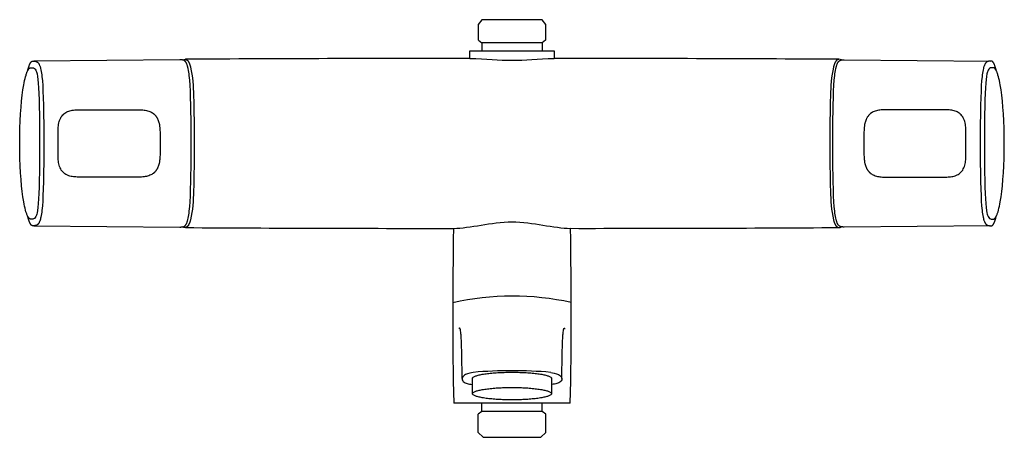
# Model space of a CAD drawing. Header units: millimetres. Extents: x -150 to 150, y -89 to 38.
import ezdxf

# ---------------------------------------------------------------- set-up
doc = ezdxf.new("R2010")
doc.units = ezdxf.units.MM
doc.header["$MEASUREMENT"] = 0
doc.layers.add('PLANNING', color=1, linetype='Continuous')

# ---------------------------------------------------------------- blocks, each defined once
blk = doc.blocks.new('83910000_f')
at = {"layer": 'PLANNING'}
for p, q in [((-9.17, 37.6), (-10.23, 36.1)), ((-10.23, 36.1), (-10.23, 31.36)), ((9.17, 37.6), (-9.17, 37.6)), ((10.23, 36.1), (9.17, 37.6)), ((10.23, 31.36), (10.23, 36.1)), ((-10.22, 31.35), (-9.15, 30.6)), ((-9.15, 30.6), (-9.15, 28.1)), ((9.14, 30.6), (-9.14, 30.6)), ((10.22, 31.35), (9.15, 30.6)), ((9.15, 30.6), (9.15, 28.1)), ((-12.85, 25.8), (-12.85, 28.11)), ((-12.85, 28.11), (12.85, 28.11)), ((12.85, 28.11), (12.85, 25.8)), ((-12, -76.04), (-12, -71.4)), ((12, -71.4), (12, -76.04)), ((17.7, -78.9), (-17.7, -78.9)), ((-9.15, -81.5), (-9.15, -78.9)), ((9.15, -81.5), (9.15, -78.9)), ((-10.3, -87.8), (-10.3, -82.31)), ((-9.15, -81.5), (-10.28, -82.29)), ((9.14, -81.5), (-9.15, -81.5)), ((10.29, -82.3), (9.15, -81.5)), ((10.3, -87.8), (10.3, -82.31)), ((-10.3, -87.8), (-8.8, -89.3)), ((-8.8, -89.3), (8.8, -89.3)), ((8.8, -89.3), (10.3, -87.8))]:
    blk.add_line(p, q, dxfattribs=at)
for points in [[(-147.18, 21.94), (-147.08, 22.33), (-146.99, 22.68), (-146.89, 23.01), (-146.79, 23.32), (-146.7, 23.59), (-146.65, 23.72), (-146.6, 23.85), (-146.55, 23.96), (-146.5, 24.07), (-146.45, 24.18), (-146.4, 24.27), (-146.35, 24.36), (-146.3, 24.45), (-146.28, 24.49), (-146.25, 24.53), (-146.23, 24.56), (-146.2, 24.6), (-146.18, 24.63), (-146.15, 24.66), (-146.13, 24.69), (-146.1, 24.72), (-146.08, 24.75), (-146.05, 24.78), (-146.03, 24.8), (-146.01, 24.83), (-145.98, 24.85), (-145.96, 24.87), (-145.94, 24.88), (-145.93, 24.89), (-145.92, 24.9), (-145.91, 24.9), (-145.9, 24.91), (-145.88, 24.92), (-145.87, 24.93), (-145.86, 24.94), (-145.85, 24.94), (-145.84, 24.95), (-145.82, 24.95), (-145.81, 24.96), (-145.8, 24.97), (-145.79, 24.97), (-145.78, 24.98), (-145.76, 24.98), (-145.75, 24.98), (-145.74, 24.99), (-145.73, 24.99), (-145.72, 24.99), (-145.7, 25), (-145.69, 25), (-145.68, 25), (-145.67, 25), (-145.66, 25), (-145.65, 25.01), (-145.63, 25.01), (-145.62, 25.01), (-145.47, 25.01), (-145.31, 25.01), (-145.16, 25), (-145.01, 24.99), (-144.91, 24.98), (-144.86, 24.97), (-144.81, 24.97), (-144.76, 24.96), (-144.71, 24.95), (-144.66, 24.94), (-144.63, 24.93), (-144.61, 24.92), (-144.59, 24.92), (-144.56, 24.91), (-144.54, 24.9), (-144.52, 24.9), (-144.48, 24.88), (-144.44, 24.86), (-144.4, 24.84), (-144.36, 24.82), (-144.32, 24.8), (-144.28, 24.78), (-144.24, 24.75), (-144.2, 24.73), (-144.16, 24.7), (-144.13, 24.67), (-144.09, 24.65), (-144.06, 24.62), (-144.02, 24.59), (-143.99, 24.55), (-143.97, 24.53), (-143.95, 24.51), (-143.93, 24.49), (-143.91, 24.46), (-143.89, 24.44), (-143.87, 24.42), (-143.83, 24.37), (-143.79, 24.32), (-143.76, 24.27), (-143.73, 24.22), (-143.7, 24.16), (-143.66, 24.11), (-143.64, 24.06), (-143.61, 24), (-143.58, 23.94), (-143.53, 23.83), (-143.48, 23.72), (-143.42, 23.56), (-143.36, 23.39), (-143.31, 23.23), (-143.26, 23.07), (-143.21, 22.9), (-143.17, 22.73), (-143.1, 22.4), (-143, 21.89), (-142.92, 21.39), (-142.85, 20.88), (-142.79, 20.37), (-142.65, 18.97), (-142.55, 17.58), (-142.46, 15.77), (-142.39, 13.95), (-142.32, 11.5), (-142.28, 9.05, -0.007948), (-142.28, -9.05), (-142.32, -11.5), (-142.39, -13.95), (-142.46, -15.77), (-142.55, -17.58), (-142.65, -18.97), (-142.79, -20.37), (-142.85, -20.88), (-142.92, -21.39), (-143, -21.89), (-143.1, -22.4), (-143.17, -22.73), (-143.21, -22.9), (-143.26, -23.07), (-143.31, -23.23), (-143.36, -23.39), (-143.42, -23.56), (-143.48, -23.72), (-143.53, -23.83), (-143.58, -23.94), (-143.61, -24), (-143.64, -24.06), (-143.66, -24.11), (-143.7, -24.16), (-143.73, -24.22), (-143.76, -24.27), (-143.79, -24.32), (-143.83, -24.37), (-143.87, -24.42), (-143.89, -24.44), (-143.91, -24.46), (-143.93, -24.49), (-143.95, -24.51), (-143.97, -24.53), (-143.99, -24.55), (-144.02, -24.59), (-144.06, -24.62), (-144.09, -24.65), (-144.13, -24.67), (-144.16, -24.7), (-144.2, -24.73), (-144.24, -24.75), (-144.28, -24.78), (-144.32, -24.8), (-144.36, -24.82), (-144.4, -24.84), (-144.44, -24.86), (-144.48, -24.88), (-144.52, -24.9), (-144.54, -24.9), (-144.56, -24.91), (-144.59, -24.92), (-144.61, -24.92), (-144.63, -24.93), (-144.66, -24.94), (-144.71, -24.95), (-144.76, -24.96), (-144.81, -24.97), (-144.86, -24.97), (-144.91, -24.98), (-145.01, -24.99), (-145.16, -25), (-145.31, -25.01), (-145.47, -25.01), (-145.62, -25.01), (-145.63, -25.01), (-145.65, -25.01), (-145.66, -25), (-145.67, -25), (-145.68, -25), (-145.69, -25), (-145.7, -25), (-145.72, -24.99), (-145.73, -24.99), (-145.74, -24.99), (-145.75, -24.98), (-145.76, -24.98), (-145.78, -24.98), (-145.79, -24.97), (-145.8, -24.97), (-145.81, -24.96), (-145.82, -24.95), (-145.84, -24.95), (-145.85, -24.94), (-145.86, -24.94), (-145.87, -24.93), (-145.88, -24.92), (-145.9, -24.91), (-145.91, -24.9), (-145.92, -24.9), (-145.93, -24.89), (-145.94, -24.88), (-145.96, -24.87), (-145.98, -24.85), (-146.01, -24.83), (-146.03, -24.8), (-146.05, -24.78), (-146.08, -24.75), (-146.1, -24.72), (-146.13, -24.69), (-146.15, -24.66), (-146.18, -24.63), (-146.2, -24.6), (-146.23, -24.56), (-146.25, -24.53), (-146.28, -24.49), (-146.3, -24.45), (-146.35, -24.36), (-146.4, -24.27), (-146.45, -24.18), (-146.5, -24.07), (-146.55, -23.96), (-146.6, -23.85), (-146.65, -23.72), (-146.7, -23.59), (-146.79, -23.32), (-146.89, -23.01), (-146.99, -22.68), (-147.08, -22.32), (-147.18, -21.94)], [(-145.23, -25.01), (-100.9, -25.4), (-100.75, -25.4), (-100.59, -25.4), (-100.44, -25.39), (-100.28, -25.38), (-100.18, -25.37), (-100.13, -25.37), (-100.08, -25.36), (-100.03, -25.35), (-99.98, -25.34), (-99.93, -25.33), (-99.91, -25.32), (-99.88, -25.32), (-99.86, -25.31), (-99.84, -25.3), (-99.81, -25.3), (-99.79, -25.29), (-99.77, -25.28), (-99.75, -25.27), (-99.72, -25.26), (-99.7, -25.25), (-99.68, -25.24), (-99.66, -25.23), (-99.62, -25.21), (-99.57, -25.18), (-99.53, -25.16), (-99.49, -25.13), (-99.45, -25.11), (-99.41, -25.08), (-99.38, -25.05), (-99.34, -25.01), (-99.3, -24.98), (-99.27, -24.95), (-99.23, -24.91), (-99.21, -24.89), (-99.19, -24.87), (-99.15, -24.82), (-99.12, -24.78), (-99.08, -24.73), (-99.05, -24.68), (-99.01, -24.63), (-98.98, -24.58), (-98.95, -24.53), (-98.92, -24.48), (-98.89, -24.42), (-98.87, -24.37), (-98.84, -24.31), (-98.79, -24.2), (-98.74, -24.09), (-98.68, -23.93), (-98.62, -23.76), (-98.57, -23.59), (-98.52, -23.42), (-98.47, -23.25), (-98.43, -23.08), (-98.35, -22.73), (-98.25, -22.21), (-98.16, -21.68), (-98.09, -21.15), (-98.03, -20.62), (-97.89, -19.19), (-97.78, -17.75), (-97.69, -15.9), (-97.62, -14.05), (-97.55, -11.57), (-97.51, -9.1, 0.007948), (-97.51, 9.1), (-97.55, 11.57), (-97.62, 14.05), (-97.69, 15.9), (-97.78, 17.75), (-97.89, 19.19), (-98.03, 20.62), (-98.09, 21.15), (-98.16, 21.68), (-98.25, 22.21), (-98.35, 22.73), (-98.43, 23.08), (-98.47, 23.25), (-98.52, 23.42), (-98.57, 23.59), (-98.62, 23.76), (-98.68, 23.93), (-98.74, 24.09), (-98.79, 24.2), (-98.84, 24.31), (-98.87, 24.37), (-98.89, 24.42), (-98.92, 24.48), (-98.95, 24.53), (-98.98, 24.58), (-99.01, 24.63), (-99.05, 24.68), (-99.08, 24.73), (-99.12, 24.78), (-99.15, 24.82), (-99.19, 24.87), (-99.21, 24.89), (-99.23, 24.91), (-99.27, 24.95), (-99.3, 24.98), (-99.34, 25.01), (-99.38, 25.05), (-99.41, 25.08), (-99.45, 25.11), (-99.49, 25.13), (-99.53, 25.16), (-99.57, 25.18), (-99.62, 25.21), (-99.66, 25.23), (-99.68, 25.24), (-99.7, 25.25), (-99.72, 25.26), (-99.75, 25.27), (-99.77, 25.28), (-99.79, 25.29), (-99.81, 25.3), (-99.84, 25.3), (-99.86, 25.31), (-99.88, 25.32), (-99.91, 25.32), (-99.93, 25.33), (-99.98, 25.34), (-100.03, 25.35), (-100.08, 25.36), (-100.13, 25.37), (-100.18, 25.37), (-100.28, 25.38), (-100.44, 25.39), (-100.59, 25.4), (-100.75, 25.4), (-100.9, 25.4), (-145.23, 25.01)], [(-100.07, 25.36, -0.127287), (-99.31, 25.56), (-99.28, 25.56), (-99.26, 25.56), (-99.23, 25.55), (-99.2, 25.55), (-99.18, 25.55), (-99.15, 25.54), (-99.13, 25.54), (-99.1, 25.53), (-99.07, 25.52), (-99.05, 25.52), (-99.02, 25.51), (-98.99, 25.5), (-98.97, 25.49), (-98.94, 25.48), (-98.91, 25.46), (-98.88, 25.45), (-98.86, 25.44), (-98.83, 25.42), (-98.8, 25.4), (-98.77, 25.39), (-98.75, 25.37), (-98.72, 25.35), (-98.69, 25.33), (-98.66, 25.31), (-98.64, 25.28), (-98.61, 25.26), (-98.58, 25.23), (-98.55, 25.21), (-98.53, 25.18), (-98.5, 25.15), (-98.47, 25.12), (-98.44, 25.08), (-98.42, 25.05), (-98.39, 25.02), (-98.36, 24.98), (-98.33, 24.94), (-98.31, 24.9), (-98.28, 24.86), (-98.25, 24.82), (-98.22, 24.77), (-98.17, 24.68), (-98.12, 24.58), (-98.06, 24.48), (-98.01, 24.36), (-97.96, 24.24), (-97.91, 24.11), (-97.86, 23.98), (-97.81, 23.83), (-97.76, 23.68), (-97.71, 23.52), (-97.66, 23.36), (-97.61, 23.18, -0.048441), (-96.74, 14.46, -0.008982), (-96.54, 0, -0.008982), (-96.74, -14.46, -0.048441), (-97.61, -23.18), (-97.66, -23.36), (-97.71, -23.52), (-97.76, -23.68), (-97.81, -23.83), (-97.86, -23.98), (-97.91, -24.11), (-97.96, -24.24), (-98.01, -24.36), (-98.06, -24.48), (-98.12, -24.58), (-98.17, -24.68), (-98.22, -24.77), (-98.25, -24.82), (-98.28, -24.86), (-98.31, -24.9), (-98.33, -24.94), (-98.36, -24.98), (-98.39, -25.02), (-98.42, -25.05), (-98.44, -25.08), (-98.47, -25.12), (-98.5, -25.15), (-98.53, -25.18), (-98.55, -25.21), (-98.58, -25.23), (-98.61, -25.26), (-98.64, -25.28), (-98.66, -25.31), (-98.69, -25.33), (-98.72, -25.35), (-98.75, -25.37), (-98.77, -25.39), (-98.8, -25.4), (-98.83, -25.42), (-98.86, -25.44), (-98.88, -25.45), (-98.91, -25.46), (-98.94, -25.48), (-98.97, -25.49), (-98.99, -25.5), (-99.02, -25.51), (-99.05, -25.52), (-99.07, -25.52), (-99.1, -25.53), (-99.13, -25.54), (-99.15, -25.54), (-99.18, -25.55), (-99.2, -25.55), (-99.23, -25.55), (-99.26, -25.56), (-99.28, -25.56), (-99.31, -25.56, -0.127287), (-100.07, -25.36)], [(100.07, 25.36, 0.127287), (99.31, 25.56), (99.28, 25.56), (99.26, 25.56), (99.23, 25.55), (99.2, 25.55), (99.18, 25.55), (99.15, 25.54), (99.13, 25.54), (99.1, 25.53), (99.07, 25.52), (99.05, 25.52), (99.02, 25.51), (98.99, 25.5), (98.97, 25.49), (98.94, 25.48), (98.91, 25.46), (98.88, 25.45), (98.86, 25.44), (98.83, 25.42), (98.8, 25.4), (98.77, 25.39), (98.75, 25.37), (98.72, 25.35), (98.69, 25.33), (98.66, 25.31), (98.64, 25.28), (98.61, 25.26), (98.58, 25.23), (98.55, 25.21), (98.53, 25.18), (98.5, 25.15), (98.47, 25.12), (98.44, 25.08), (98.42, 25.05), (98.39, 25.02), (98.36, 24.98), (98.33, 24.94), (98.31, 24.9), (98.28, 24.86), (98.25, 24.82), (98.22, 24.77), (98.17, 24.68), (98.12, 24.58), (98.06, 24.48), (98.01, 24.36), (97.96, 24.24), (97.91, 24.11), (97.86, 23.98), (97.81, 23.83), (97.76, 23.68), (97.71, 23.52), (97.66, 23.36), (97.61, 23.18, 0.048441), (96.74, 14.46, 0.008982), (96.54, 0, 0.008982), (96.74, -14.46, 0.048441), (97.61, -23.18), (97.66, -23.36), (97.71, -23.52), (97.76, -23.68), (97.81, -23.83), (97.86, -23.98), (97.91, -24.11), (97.96, -24.24), (98.01, -24.36), (98.06, -24.48), (98.12, -24.58), (98.17, -24.68), (98.22, -24.77), (98.25, -24.82), (98.28, -24.86), (98.31, -24.9), (98.33, -24.94), (98.36, -24.98), (98.39, -25.02), (98.42, -25.05), (98.44, -25.08), (98.47, -25.12), (98.5, -25.15), (98.53, -25.18), (98.55, -25.21), (98.58, -25.23), (98.61, -25.26), (98.64, -25.28), (98.66, -25.31), (98.69, -25.33), (98.72, -25.35), (98.75, -25.37), (98.77, -25.39), (98.8, -25.4), (98.83, -25.42), (98.86, -25.44), (98.88, -25.45), (98.91, -25.46), (98.94, -25.48), (98.97, -25.49), (98.99, -25.5), (99.02, -25.51), (99.05, -25.52), (99.07, -25.52), (99.1, -25.53), (99.13, -25.54), (99.15, -25.54), (99.18, -25.55), (99.2, -25.55), (99.23, -25.55), (99.26, -25.56), (99.28, -25.56), (99.31, -25.56, 0.127287), (100.07, -25.36)], [(145.23, -25.01), (100.9, -25.4), (100.75, -25.4), (100.59, -25.4), (100.44, -25.39), (100.28, -25.38), (100.18, -25.37), (100.13, -25.37), (100.08, -25.36), (100.03, -25.35), (99.98, -25.34), (99.93, -25.33), (99.91, -25.32), (99.88, -25.32), (99.86, -25.31), (99.84, -25.3), (99.81, -25.3), (99.79, -25.29), (99.77, -25.28), (99.75, -25.27), (99.72, -25.26), (99.7, -25.25), (99.68, -25.24), (99.66, -25.23), (99.62, -25.21), (99.57, -25.18), (99.53, -25.16), (99.49, -25.13), (99.45, -25.11), (99.41, -25.08), (99.38, -25.05), (99.34, -25.01), (99.3, -24.98), (99.27, -24.95), (99.23, -24.91), (99.21, -24.89), (99.19, -24.87), (99.15, -24.82), (99.12, -24.78), (99.08, -24.73), (99.05, -24.68), (99.01, -24.63), (98.98, -24.58), (98.95, -24.53), (98.92, -24.48), (98.89, -24.42), (98.87, -24.37), (98.84, -24.31), (98.79, -24.2), (98.74, -24.09), (98.68, -23.93), (98.62, -23.76), (98.57, -23.59), (98.52, -23.42), (98.47, -23.25), (98.43, -23.08), (98.35, -22.73), (98.25, -22.21), (98.16, -21.68), (98.09, -21.15), (98.03, -20.62), (97.89, -19.19), (97.78, -17.75), (97.69, -15.9), (97.62, -14.05), (97.55, -11.57), (97.51, -9.1, -0.007948), (97.51, 9.1), (97.55, 11.57), (97.62, 14.05), (97.69, 15.9), (97.78, 17.75), (97.89, 19.19), (98.03, 20.62), (98.09, 21.15), (98.16, 21.68), (98.25, 22.21), (98.35, 22.73), (98.43, 23.08), (98.47, 23.25), (98.52, 23.42), (98.57, 23.59), (98.62, 23.76), (98.68, 23.93), (98.74, 24.09), (98.79, 24.2), (98.84, 24.31), (98.87, 24.37), (98.89, 24.42), (98.92, 24.48), (98.95, 24.53), (98.98, 24.58), (99.01, 24.63), (99.05, 24.68), (99.08, 24.73), (99.12, 24.78), (99.15, 24.82), (99.19, 24.87), (99.21, 24.89), (99.23, 24.91), (99.27, 24.95), (99.3, 24.98), (99.34, 25.01), (99.38, 25.05), (99.41, 25.08), (99.45, 25.11), (99.49, 25.13), (99.53, 25.16), (99.57, 25.18), (99.62, 25.21), (99.66, 25.23), (99.68, 25.24), (99.7, 25.25), (99.72, 25.26), (99.75, 25.27), (99.77, 25.28), (99.79, 25.29), (99.81, 25.3), (99.84, 25.3), (99.86, 25.31), (99.88, 25.32), (99.91, 25.32), (99.93, 25.33), (99.98, 25.34), (100.03, 25.35), (100.08, 25.36), (100.13, 25.37), (100.18, 25.37), (100.28, 25.38), (100.44, 25.39), (100.59, 25.4), (100.75, 25.4), (100.9, 25.4), (145.23, 25.01)], [(147.18, 21.94), (147.08, 22.33), (146.99, 22.68), (146.89, 23.01), (146.79, 23.32), (146.7, 23.59), (146.65, 23.72), (146.6, 23.85), (146.55, 23.96), (146.5, 24.07), (146.45, 24.18), (146.4, 24.27), (146.35, 24.36), (146.3, 24.45), (146.28, 24.49), (146.25, 24.53), (146.23, 24.56), (146.2, 24.6), (146.18, 24.63), (146.15, 24.66), (146.13, 24.69), (146.1, 24.72), (146.08, 24.75), (146.05, 24.78), (146.03, 24.8), (146.01, 24.83), (145.98, 24.85), (145.96, 24.87), (145.94, 24.88), (145.93, 24.89), (145.92, 24.9), (145.91, 24.9), (145.9, 24.91), (145.88, 24.92), (145.87, 24.93), (145.86, 24.94), (145.85, 24.94), (145.84, 24.95), (145.82, 24.95), (145.81, 24.96), (145.8, 24.97), (145.79, 24.97), (145.78, 24.98), (145.76, 24.98), (145.75, 24.98), (145.74, 24.99), (145.73, 24.99), (145.72, 24.99), (145.7, 25), (145.69, 25), (145.68, 25), (145.67, 25), (145.66, 25), (145.65, 25.01), (145.63, 25.01), (145.62, 25.01), (145.47, 25.01), (145.31, 25.01), (145.16, 25), (145.01, 24.99), (144.91, 24.98), (144.86, 24.97), (144.81, 24.97), (144.76, 24.96), (144.71, 24.95), (144.66, 24.94), (144.63, 24.93), (144.61, 24.92), (144.59, 24.92), (144.56, 24.91), (144.54, 24.9), (144.52, 24.9), (144.48, 24.88), (144.44, 24.86), (144.4, 24.84), (144.36, 24.82), (144.32, 24.8), (144.28, 24.78), (144.24, 24.75), (144.2, 24.73), (144.16, 24.7), (144.13, 24.67), (144.09, 24.65), (144.06, 24.62), (144.02, 24.59), (143.99, 24.55), (143.97, 24.53), (143.95, 24.51), (143.93, 24.49), (143.91, 24.46), (143.89, 24.44), (143.87, 24.42), (143.83, 24.37), (143.79, 24.32), (143.76, 24.27), (143.73, 24.22), (143.7, 24.16), (143.66, 24.11), (143.64, 24.06), (143.61, 24), (143.58, 23.94), (143.53, 23.83), (143.48, 23.72), (143.42, 23.56), (143.36, 23.39), (143.31, 23.23), (143.26, 23.07), (143.21, 22.9), (143.17, 22.73), (143.1, 22.4), (143, 21.89), (142.92, 21.39), (142.85, 20.88), (142.79, 20.37), (142.65, 18.97), (142.55, 17.58), (142.46, 15.77), (142.39, 13.95), (142.32, 11.5), (142.28, 9.05, 0.007948), (142.28, -9.05), (142.32, -11.5), (142.39, -13.95), (142.46, -15.77), (142.55, -17.58), (142.65, -18.97), (142.79, -20.37), (142.85, -20.88), (142.92, -21.39), (143, -21.89), (143.1, -22.4), (143.17, -22.73), (143.21, -22.9), (143.26, -23.07), (143.31, -23.23), (143.36, -23.39), (143.42, -23.56), (143.48, -23.72), (143.53, -23.83), (143.58, -23.94), (143.61, -24), (143.64, -24.06), (143.66, -24.11), (143.7, -24.16), (143.73, -24.22), (143.76, -24.27), (143.79, -24.32), (143.83, -24.37), (143.87, -24.42), (143.89, -24.44), (143.91, -24.46), (143.93, -24.49), (143.95, -24.51), (143.97, -24.53), (143.99, -24.55), (144.02, -24.59), (144.06, -24.62), (144.09, -24.65), (144.13, -24.67), (144.16, -24.7), (144.2, -24.73), (144.24, -24.75), (144.28, -24.78), (144.32, -24.8), (144.36, -24.82), (144.4, -24.84), (144.44, -24.86), (144.48, -24.88), (144.52, -24.9), (144.54, -24.9), (144.56, -24.91), (144.59, -24.92), (144.61, -24.92), (144.63, -24.93), (144.66, -24.94), (144.71, -24.95), (144.76, -24.96), (144.81, -24.97), (144.86, -24.97), (144.91, -24.98), (145.01, -24.99), (145.16, -25), (145.31, -25.01), (145.47, -25.01), (145.62, -25.01), (145.63, -25.01), (145.65, -25.01), (145.66, -25), (145.67, -25), (145.68, -25), (145.69, -25), (145.7, -25), (145.72, -24.99), (145.73, -24.99), (145.74, -24.99), (145.75, -24.98), (145.76, -24.98), (145.78, -24.98), (145.79, -24.97), (145.8, -24.97), (145.81, -24.96), (145.82, -24.95), (145.84, -24.95), (145.85, -24.94), (145.86, -24.94), (145.87, -24.93), (145.88, -24.92), (145.9, -24.91), (145.91, -24.9), (145.92, -24.9), (145.93, -24.89), (145.94, -24.88), (145.96, -24.87), (145.98, -24.85), (146.01, -24.83), (146.03, -24.8), (146.05, -24.78), (146.08, -24.75), (146.1, -24.72), (146.13, -24.69), (146.15, -24.66), (146.18, -24.63), (146.2, -24.6), (146.23, -24.56), (146.25, -24.53), (146.28, -24.49), (146.3, -24.45), (146.35, -24.36), (146.4, -24.27), (146.45, -24.18), (146.5, -24.07), (146.55, -23.96), (146.6, -23.85), (146.65, -23.72), (146.7, -23.59), (146.79, -23.32), (146.89, -23.01), (146.99, -22.68), (147.08, -22.32), (147.18, -21.94)], [(-146.08, -23.01), (-146.16, -23.01), (-146.18, -23.01), (-146.21, -23.01), (-146.23, -23.01), (-146.25, -23), (-146.27, -23), (-146.29, -22.99), (-146.31, -22.99), (-146.34, -22.98), (-146.36, -22.97), (-146.38, -22.96), (-146.4, -22.95), (-146.42, -22.94), (-146.44, -22.93), (-146.46, -22.92), (-146.49, -22.91), (-146.51, -22.89), (-146.53, -22.88), (-146.55, -22.86), (-146.57, -22.84), (-146.59, -22.83), (-146.61, -22.81), (-146.63, -22.79), (-146.66, -22.77), (-146.68, -22.75), (-146.7, -22.72), (-146.72, -22.7), (-146.74, -22.68), (-146.76, -22.65), (-146.8, -22.6), (-146.84, -22.54), (-146.88, -22.48), (-146.92, -22.42), (-146.97, -22.36), (-147.01, -22.29), (-147.05, -22.21), (-147.09, -22.14), (-147.13, -22.06), (-147.17, -21.98), (-147.25, -21.8), (-147.32, -21.61), (-147.4, -21.41), (-147.48, -21.2), (-147.55, -20.98), (-147.63, -20.74), (-147.77, -20.23), (-147.91, -19.68), (-148.05, -19.08), (-148.18, -18.44), (-148.31, -17.75), (-148.55, -16.27), (-148.77, -14.63), (-148.96, -12.86), (-149.13, -10.96), (-149.27, -8.95), (-149.39, -6.83), (-149.47, -4.62), (-149.52, -2.33), (-149.54, 0.02), (-149.52, 2.38), (-149.47, 4.67), (-149.39, 6.87), (-149.27, 8.99), (-149.13, 11), (-148.96, 12.89), (-148.76, 14.65), (-148.55, 16.28), (-148.31, 17.76), (-148.18, 18.44), (-148.05, 19.08), (-147.91, 19.68), (-147.77, 20.23), (-147.62, 20.74), (-147.55, 20.97), (-147.47, 21.2), (-147.4, 21.41), (-147.32, 21.61), (-147.24, 21.79), (-147.16, 21.97), (-147.12, 22.05), (-147.08, 22.13), (-147.04, 22.21), (-147, 22.28), (-146.96, 22.35), (-146.92, 22.41), (-146.88, 22.48), (-146.84, 22.54), (-146.8, 22.59), (-146.76, 22.64), (-146.74, 22.67), (-146.72, 22.69), (-146.7, 22.72), (-146.67, 22.74), (-146.65, 22.76), (-146.63, 22.78), (-146.61, 22.8), (-146.59, 22.82), (-146.57, 22.84), (-146.55, 22.86), (-146.53, 22.87), (-146.51, 22.89), (-146.48, 22.9), (-146.46, 22.92), (-146.44, 22.93), (-146.42, 22.94), (-146.4, 22.95), (-146.38, 22.96), (-146.36, 22.97), (-146.34, 22.98), (-146.31, 22.99), (-146.29, 22.99), (-146.27, 23), (-146.25, 23), (-146.23, 23.01), (-146.21, 23.01), (-146.18, 23.01), (-146.16, 23.01, -0.028847), (-145.58, 22.99, -0.123072), (-145.05, 22.8, -0.129226), (-144.6, 22.24, -0.035734), (-144.42, 21.76, -0.023854), (-144.26, 21.14), (-144.12, 20.37), (-144, 19.43), (-143.9, 18.28), (-143.81, 16.88), (-143.72, 15.21), (-143.66, 13.27), (-143.6, 11.11), (-143.55, 8.81, -0.0037), (-143.48, 0, -0.005269), (-143.55, -8.81), (-143.6, -11.11), (-143.66, -13.27), (-143.72, -15.21), (-143.81, -16.88), (-143.9, -18.28), (-144, -19.43), (-144.12, -20.37), (-144.26, -21.14, -0.022488), (-144.42, -21.76, -0.037113), (-144.6, -22.24, -0.129241), (-145.05, -22.8, -0.116837), (-145.58, -22.99, -0.031568), (-146.08, -23.01)], [(146.08, -23.01), (146.16, -23.01), (146.18, -23.01), (146.21, -23.01), (146.23, -23.01), (146.25, -23), (146.27, -23), (146.29, -22.99), (146.31, -22.99), (146.34, -22.98), (146.36, -22.97), (146.38, -22.96), (146.4, -22.95), (146.42, -22.94), (146.44, -22.93), (146.46, -22.92), (146.49, -22.91), (146.51, -22.89), (146.53, -22.88), (146.55, -22.86), (146.57, -22.84), (146.59, -22.83), (146.61, -22.81), (146.63, -22.79), (146.66, -22.77), (146.68, -22.75), (146.7, -22.72), (146.72, -22.7), (146.74, -22.68), (146.76, -22.65), (146.8, -22.6), (146.84, -22.54), (146.88, -22.48), (146.92, -22.42), (146.97, -22.36), (147.01, -22.29), (147.05, -22.21), (147.09, -22.14), (147.13, -22.06), (147.17, -21.98), (147.25, -21.8), (147.32, -21.61), (147.4, -21.41), (147.48, -21.2), (147.55, -20.98), (147.63, -20.74), (147.77, -20.23), (147.91, -19.68), (148.05, -19.08), (148.18, -18.44), (148.31, -17.75), (148.55, -16.27), (148.77, -14.63), (148.96, -12.86), (149.13, -10.96), (149.27, -8.95), (149.39, -6.83), (149.47, -4.62), (149.52, -2.33), (149.54, 0.02), (149.52, 2.38), (149.47, 4.67), (149.39, 6.87), (149.27, 8.99), (149.13, 11), (148.96, 12.89), (148.76, 14.65), (148.55, 16.28), (148.31, 17.76), (148.18, 18.44), (148.05, 19.08), (147.91, 19.68), (147.77, 20.23), (147.62, 20.74), (147.55, 20.97), (147.47, 21.2), (147.4, 21.41), (147.32, 21.61), (147.24, 21.79), (147.16, 21.97), (147.12, 22.05), (147.08, 22.13), (147.04, 22.21), (147, 22.28), (146.96, 22.35), (146.92, 22.41), (146.88, 22.48), (146.84, 22.54), (146.8, 22.59), (146.76, 22.64), (146.74, 22.67), (146.72, 22.69), (146.7, 22.72), (146.67, 22.74), (146.65, 22.76), (146.63, 22.78), (146.61, 22.8), (146.59, 22.82), (146.57, 22.84), (146.55, 22.86), (146.53, 22.87), (146.51, 22.89), (146.48, 22.9), (146.46, 22.92), (146.44, 22.93), (146.42, 22.94), (146.4, 22.95), (146.38, 22.96), (146.36, 22.97), (146.34, 22.98), (146.31, 22.99), (146.29, 22.99), (146.27, 23), (146.25, 23), (146.23, 23.01), (146.21, 23.01), (146.18, 23.01), (146.16, 23.01, 0.028847), (145.58, 22.99, 0.123072), (145.05, 22.8, 0.129226), (144.6, 22.24, 0.035734), (144.42, 21.76, 0.023854), (144.26, 21.14), (144.12, 20.37), (144, 19.43), (143.9, 18.28), (143.81, 16.88), (143.72, 15.21), (143.66, 13.27), (143.6, 11.11), (143.55, 8.81, 0.0037), (143.48, 0, 0.005269), (143.55, -8.81), (143.6, -11.11), (143.66, -13.27), (143.72, -15.21), (143.81, -16.88), (143.9, -18.28), (144, -19.43), (144.12, -20.37), (144.26, -21.14, 0.022488), (144.42, -21.76, 0.037113), (144.6, -22.24, 0.129241), (145.05, -22.8, 0.116837), (145.58, -22.99, 0.031568), (146.08, -23.01)], [(-114.45, 10.25, -0.010188), (-112.91, 10.22, -0.031242), (-111.39, 10.08, -0.056379), (-109.97, 9.68, -0.068011), (-108.93, 9.09), (-108.85, 9.03), (-108.78, 8.97), (-108.71, 8.9), (-108.64, 8.84), (-108.57, 8.78), (-108.51, 8.71), (-108.44, 8.64), (-108.38, 8.57), (-108.32, 8.5), (-108.26, 8.43), (-108.2, 8.36), (-108.14, 8.28), (-108.09, 8.21), (-108.04, 8.13), (-107.98, 8.05), (-107.93, 7.97), (-107.85, 7.84), (-107.78, 7.71), (-107.71, 7.58), (-107.65, 7.45), (-107.59, 7.31), (-107.53, 7.18), (-107.48, 7.04), (-107.43, 6.9), (-107.38, 6.76), (-107.33, 6.61), (-107.29, 6.47), (-107.25, 6.33), (-107.21, 6.18), (-107.18, 6.04), (-107.12, 5.76), (-107.07, 5.47), (-107.03, 5.18), (-106.99, 4.9), (-106.97, 4.61), (-106.95, 4.33), (-106.93, 4.04), (-106.91, 3.46), (-106.91, 2.3), (-106.91, -2.3), (-106.91, -3.46), (-106.93, -4.04), (-106.95, -4.33), (-106.97, -4.61), (-106.99, -4.9), (-107.03, -5.18), (-107.07, -5.47), (-107.12, -5.76), (-107.18, -6.04), (-107.21, -6.18), (-107.25, -6.33), (-107.29, -6.47), (-107.33, -6.61), (-107.38, -6.76), (-107.43, -6.9), (-107.48, -7.04), (-107.53, -7.18), (-107.59, -7.31), (-107.65, -7.45), (-107.71, -7.58), (-107.78, -7.71), (-107.85, -7.84), (-107.93, -7.97), (-107.98, -8.05), (-108.04, -8.13), (-108.09, -8.21), (-108.15, -8.28), (-108.2, -8.36), (-108.26, -8.43), (-108.32, -8.5), (-108.38, -8.57), (-108.44, -8.64), (-108.51, -8.71), (-108.57, -8.77), (-108.64, -8.84), (-108.71, -8.9), (-108.78, -8.97), (-108.85, -9.03), (-108.93, -9.09, -0.07145), (-109.97, -9.68, -0.052946), (-111.39, -10.08, -0.034668), (-112.91, -10.22, -0.006765), (-114.45, -10.25), (-130.53, -10.24, -0.012765), (-132.07, -10.22, -0.028881), (-133.58, -10.07, -0.059963), (-134.98, -9.68, -0.069866), (-136.03, -9.06), (-136.18, -8.93, -0.093132), (-137.08, -7.77, -0.067677), (-137.63, -6.22, -0.037941), (-137.85, -4.52, 0.00369), (-137.85, 4.52, -0.033647), (-137.63, 6.22, -0.071987), (-137.08, 7.77, -0.088809), (-136.18, 8.93), (-136.03, 9.06, -0.075885), (-134.98, 9.68, -0.053957), (-133.58, 10.07, -0.034874), (-132.07, 10.22, -0.006778), (-130.53, 10.24), (-114.45, 10.25)], [(114.45, 10.25, 0.010188), (112.91, 10.22, 0.031242), (111.39, 10.08, 0.056379), (109.97, 9.68, 0.068011), (108.93, 9.09), (108.85, 9.03), (108.78, 8.97), (108.71, 8.9), (108.64, 8.84), (108.57, 8.78), (108.51, 8.71), (108.44, 8.64), (108.38, 8.57), (108.32, 8.5), (108.26, 8.43), (108.2, 8.36), (108.14, 8.28), (108.09, 8.21), (108.04, 8.13), (107.98, 8.05), (107.93, 7.97), (107.85, 7.84), (107.78, 7.71), (107.71, 7.58), (107.65, 7.45), (107.59, 7.31), (107.53, 7.18), (107.48, 7.04), (107.43, 6.9), (107.38, 6.76), (107.33, 6.61), (107.29, 6.47), (107.25, 6.33), (107.21, 6.18), (107.18, 6.04), (107.12, 5.76), (107.07, 5.47), (107.03, 5.18), (106.99, 4.9), (106.97, 4.61), (106.95, 4.33), (106.93, 4.04), (106.91, 3.46), (106.91, 2.3), (106.91, -2.3), (106.91, -3.46), (106.93, -4.04), (106.95, -4.33), (106.97, -4.61), (106.99, -4.9), (107.03, -5.18), (107.07, -5.47), (107.12, -5.76), (107.18, -6.04), (107.21, -6.18), (107.25, -6.33), (107.29, -6.47), (107.33, -6.61), (107.38, -6.76), (107.43, -6.9), (107.48, -7.04), (107.53, -7.18), (107.59, -7.31), (107.65, -7.45), (107.71, -7.58), (107.78, -7.71), (107.85, -7.84), (107.93, -7.97), (107.98, -8.05), (108.04, -8.13), (108.09, -8.21), (108.15, -8.28), (108.2, -8.36), (108.26, -8.43), (108.32, -8.5), (108.38, -8.57), (108.44, -8.64), (108.51, -8.71), (108.57, -8.77), (108.64, -8.84), (108.71, -8.9), (108.78, -8.97), (108.85, -9.03), (108.93, -9.09, 0.07145), (109.97, -9.68, 0.052946), (111.39, -10.08, 0.034668), (112.91, -10.22, 0.006765), (114.45, -10.25), (130.53, -10.24, 0.012765), (132.07, -10.22, 0.028881), (133.58, -10.07, 0.059963), (134.98, -9.68, 0.069866), (136.03, -9.06), (136.18, -8.93, 0.093132), (137.08, -7.77, 0.067677), (137.63, -6.22, 0.037941), (137.85, -4.52, -0.00369), (137.85, 4.52, 0.033647), (137.63, 6.22, 0.071987), (137.08, 7.77, 0.088809), (136.18, 8.93), (136.03, 9.06, 0.075885), (134.98, 9.68, 0.053957), (133.58, 10.07, 0.034874), (132.07, 10.22, 0.006778), (130.53, 10.24), (114.45, 10.25)]]:
    blk.add_lwpolyline(points, format="xyb", dxfattribs=at)
for centre, radius, start, end in [((-21.45, -12273.89), 12299.7, 89.959925, 90.362194), ((21.45, -12273.85), 12299.65, 89.637805, 90.040076), ((-24.02, 11642.36), 11668.17, 269.630807, 270.030727), ((1259.61, -50.9), 1277.62, 178.87448, 181.25584), ((-1259.61, -50.9), 1277.62, 358.74416, 1.12552), ((24.02, 11642.4), 11668.2, 269.969273, 270.369192), ((0.16, -129.93), 83.53, 77.6658, 102.5648), ((-1.96, -172.1), 102.99, 88.9114, 95.4738), ((1.96, -172.1), 102.99, 84.5262, 91.0886)]:
    blk.add_arc(centre, radius, start, end, dxfattribs=at)
for points in [[(-12.85, 25.8), (-7.85, 25.8), (0, 24.7), (7.85, 25.8), (12.85, 25.8)], [(-17.76, -25.8), (-12.76, -25.8), (0, -21.89), (12.76, -25.8), (17.76, -25.8)]]:
    blk.add_open_spline(points, degree=3, dxfattribs=at)
for points, knots in [([(-15.1, -71.4), (-15.16, -68.57), (-15.24, -64.47), (-15.37, -59.95), (-15.49, -57.96), (-15.58, -57.05), (-15.67, -56.51), (-15.76, -56.26), (-15.83, -56.18), (-15.94, -56.15), (-16.02, -56.22), (-16.09, -56.21), (-16.11, -56.2)], [-15.568122, -15.568122, -15.568122, -15.568122, -7.0776, -3.266751, -2.013419, -1.07177, -0.525876, -0.389628, -0.272057, -0.216606, -0.065779, 0, 0, 0, 0]), ([(15.1, -71.4), (15.16, -68.57), (15.24, -64.47), (15.37, -59.95), (15.49, -57.96), (15.58, -57.05), (15.67, -56.51), (15.76, -56.26), (15.83, -56.18), (15.94, -56.15), (16.02, -56.22), (16.09, -56.21), (16.11, -56.2)], [-15.568122, -15.568122, -15.568122, -15.568122, -7.0776, -3.266751, -2.013419, -1.07177, -0.525876, -0.389628, -0.272057, -0.216606, -0.065779, 0, 0, 0, 0]), ([(-15.1, -71.4), (-15.16, -71.66), (-15.13, -72.18), (-14.34, -72.86), (-12.66, -73.17), (-12, -73.25)], [46.101404, 46.101404, 46.101404, 46.101404, 51.662663, 57.223923, 60.099535, 60.099535, 60.099535, 60.099535]), ([(-11.78, -69.58), (-13.28, -69.81), (-14.05, -70.14), (-14.9, -70.76), (-15.03, -71.08), (-15.1, -71.4)], [33.611806, 33.611806, 33.611806, 33.611806, 39.820377, 39.820377, 46.101404, 46.101404, 46.101404, 46.101404]), ([(11.78, -69.58), (13.28, -69.81), (14.05, -70.14), (14.9, -70.76), (15.03, -71.08), (15.1, -71.4)], [12.880101, 12.880101, 12.880101, 12.880101, 19.088672, 19.088672, 25.369699, 25.369699, 25.369699, 25.369699]), ([(15.1, -71.4), (15.16, -71.66), (15.13, -72.18), (14.34, -72.86), (12.66, -73.17), (12, -73.25)], [25.369699, 25.369699, 25.369699, 25.369699, 30.930959, 36.492219, 39.367831, 39.367831, 39.367831, 39.367831])]:
    blk.add_open_spline(points, degree=3, knots=knots, dxfattribs=at)
for points, weights in [([(-12, -71.4), (-12, -69.52), (0, -69.52)], [1, 0.707106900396, 1]), ([(0, -69.52), (12, -69.52), (12, -71.4)], [1, 0.707106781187, 1]), ([(-12, -76.04), (-12, -74.16), (0, -74.16)], [1, 0.707107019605, 1]), ([(0, -74.16), (12, -74.16), (12, -76.04)], [1, 0.707106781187, 1]), ([(0, -77.92), (-12, -77.92), (-12, -76.04)], [1, 0.707106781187, 1]), ([(12, -76.04), (12, -77.92), (0, -77.92)], [1, 0.707106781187, 1])]:
    blk.add_rational_spline(points, weights, degree=2, dxfattribs=at)

msp = doc.modelspace()

# ---------------------------------------------------------------- block references
msp.add_blockref('83910000_f', (0, 0))

doc.saveas('drawing.dxf')
